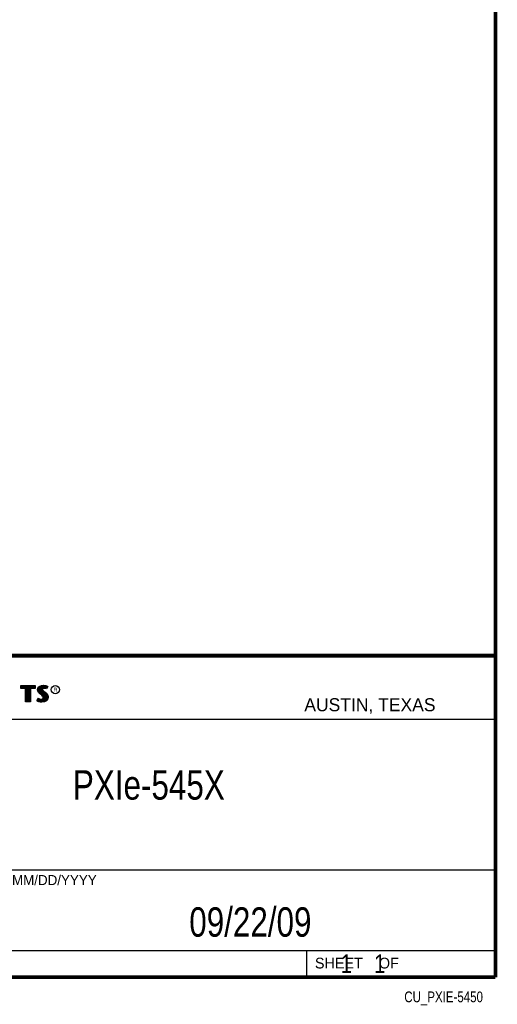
# Model space of a CAD drawing. Header units: inches. Extents: x 0.2 to 16.8, y 0.1 to 10.8.
# Tile 15 of 27: x 14.2 to 16.8, y 0.1 to 5.4. Entities that reach past the tile are written whole.
import ezdxf
from ezdxf.enums import TextEntityAlignment as Align

# ---------------------------------------------------------------- set-up
doc = ezdxf.new("R2010")
doc.units = ezdxf.units.IN
doc.header["$LTSCALE"] = 0.935
doc.header["$MEASUREMENT"] = 0
doc.layers.get('0').update_dxf_attribs({"linetype": 'CONTINUOUS'})
doc.styles.get("Standard").update_dxf_attribs({"font": 'txt', "width": 0.8})

msp = doc.modelspace()

# ---------------------------------------------------------------- linework, layer by layer
at = {"color": 2, "linetype": 'CONTINUOUS'}
for p, q in [((13.0652, 1.9695), (16.745, 1.9695)), ((16.745, 1.9695), (16.745, 0.2605)), ((14.2237, 1.8113), (14.3005, 1.8113)), ((14.2237, 1.795), (14.2237, 1.8113)), ((14.2488, 1.795), (14.2237, 1.795)), ((14.2262, 1.8087), (14.2979, 1.8087)), ((14.2262, 1.7975), (14.2262, 1.8087)), ((14.2514, 1.7975), (14.2262, 1.7975)), ((14.2282, 1.7975), (14.2282, 1.8087)), ((14.2317, 1.7975), (14.2317, 1.8087)), ((14.2351, 1.7975), (14.2351, 1.8087)), ((14.2386, 1.7975), (14.2386, 1.8087)), ((14.2421, 1.7975), (14.2421, 1.8087)), ((14.2456, 1.7975), (14.2456, 1.8087)), ((14.2488, 1.724), (14.2488, 1.795)), ((14.249, 1.7975), (14.249, 1.8087)), ((14.2514, 1.7975), (14.2525, 1.8087)), ((14.2514, 1.7266), (14.2514, 1.7975)), ((14.256, 1.7266), (14.256, 1.8087)), ((14.2595, 1.7266), (14.2595, 1.8087)), ((14.2629, 1.7266), (14.2629, 1.8087)), ((14.2664, 1.7266), (14.2664, 1.8087)), ((14.2699, 1.7266), (14.2699, 1.8087)), ((14.2727, 1.7975), (14.2734, 1.8087)), ((14.2979, 1.7975), (14.2727, 1.7975)), ((14.2727, 1.7975), (14.2727, 1.7266)), ((14.3005, 1.795), (14.2753, 1.795)), ((14.2753, 1.795), (14.2753, 1.724)), ((14.2768, 1.7975), (14.2768, 1.8087)), ((14.2803, 1.7975), (14.2803, 1.8087)), ((14.2838, 1.7975), (14.2838, 1.8087)), ((14.2873, 1.7975), (14.2873, 1.8087)), ((14.2907, 1.7975), (14.2907, 1.8087)), ((14.2942, 1.7975), (14.2942, 1.8087)), ((14.2979, 1.8087), (14.2979, 1.7975)), ((14.3005, 1.8113), (14.3005, 1.795)), ((14.3132, 1.7895), (14.3147, 1.797)), ((14.3138, 1.7838), (14.3132, 1.7895)), ((14.3158, 1.7787), (14.3138, 1.7838)), ((14.3147, 1.797), (14.3194, 1.8038)), ((14.3158, 1.7893), (14.3171, 1.796)), ((14.3163, 1.7844), (14.3158, 1.7893)), ((14.318, 1.7798), (14.3163, 1.7844)), ((14.3171, 1.796), (14.3212, 1.8021)), ((14.3186, 1.7785), (14.3186, 1.7981)), ((14.3194, 1.8038), (14.3255, 1.8083)), ((14.3212, 1.8021), (14.3268, 1.8061)), ((14.322, 1.7748), (14.322, 1.8026)), ((14.3255, 1.8083), (14.3342, 1.8118)), ((14.3255, 1.7713), (14.3255, 1.8052)), ((14.3268, 1.8061), (14.3349, 1.8093)), ((14.329, 1.7684), (14.329, 1.807)), ((14.3325, 1.7655), (14.3325, 1.8084)), ((14.3342, 1.8118), (14.3438, 1.8128)), ((14.3349, 1.8093), (14.3439, 1.8103)), ((14.337, 1.7936), (14.3359, 1.8094)), ((14.3359, 1.7626), (14.3368, 1.7911)), ((14.337, 1.7936), (14.3368, 1.7911)), ((14.3368, 1.7911), (14.3376, 1.7874)), ((14.3387, 1.7962), (14.337, 1.7936)), ((14.3376, 1.7874), (14.3413, 1.7829)), ((14.3411, 1.7979), (14.3387, 1.7962)), ((14.3395, 1.7928), (14.3393, 1.7913)), ((14.3393, 1.7913), (14.3399, 1.7886)), ((14.3394, 1.7967), (14.3394, 1.8098)), ((14.3394, 1.7594), (14.3394, 1.7852)), ((14.3405, 1.7944), (14.3395, 1.7928)), ((14.3399, 1.7886), (14.3431, 1.7847)), ((14.3422, 1.7956), (14.3405, 1.7944)), ((14.3442, 1.7988), (14.3411, 1.7979)), ((14.3413, 1.7829), (14.3529, 1.7732)), ((14.3447, 1.7964), (14.3422, 1.7956)), ((14.3429, 1.7984), (14.3429, 1.8102)), ((14.3431, 1.7847), (14.3546, 1.7751)), ((14.3438, 1.8128), (14.3503, 1.8124)), ((14.3439, 1.8103), (14.3499, 1.8099)), ((14.3474, 1.7992), (14.3442, 1.7988)), ((14.3474, 1.7967), (14.3447, 1.7964)), ((14.3464, 1.7991), (14.3464, 1.8101)), ((14.3506, 1.799), (14.3474, 1.7992)), ((14.3503, 1.7965), (14.3474, 1.7967)), ((14.3498, 1.7991), (14.3498, 1.8099)), ((14.3499, 1.8099), (14.3567, 1.8085)), ((14.3503, 1.8124), (14.3573, 1.8109)), ((14.3548, 1.7956), (14.3503, 1.7965)), ((14.3554, 1.7981), (14.3506, 1.799)), ((14.3533, 1.7985), (14.3533, 1.8092)), ((14.3572, 1.7949), (14.3548, 1.7956)), ((14.3583, 1.7972), (14.3554, 1.7981)), ((14.3567, 1.8085), (14.3607, 1.807)), ((14.3568, 1.7976), (14.3568, 1.8084)), ((14.3596, 1.7934), (14.3572, 1.7949)), ((14.3573, 1.8109), (14.3617, 1.8094)), ((14.3586, 1.797), (14.3583, 1.7972)), ((14.3631, 1.806), (14.3586, 1.797)), ((14.3665, 1.8071), (14.3596, 1.7934)), ((14.3603, 1.8003), (14.3603, 1.8072)), ((14.3607, 1.807), (14.3631, 1.806)), ((14.3617, 1.8094), (14.3665, 1.8071)), ((14.3092, 1.7305), (14.317, 1.7449)), ((14.3141, 1.7272), (14.3092, 1.7305)), ((14.3125, 1.7314), (14.3178, 1.7412)), ((14.3153, 1.7295), (14.3125, 1.7314)), ((14.3151, 1.7296), (14.3151, 1.7361)), ((14.3185, 1.7748), (14.3158, 1.7787)), ((14.317, 1.7449), (14.3203, 1.7425)), ((14.3178, 1.7412), (14.319, 1.7404)), ((14.3204, 1.7764), (14.318, 1.7798)), ((14.3237, 1.7695), (14.3185, 1.7748)), ((14.3186, 1.728), (14.319, 1.7404)), ((14.319, 1.7404), (14.3226, 1.7385)), ((14.3203, 1.7425), (14.3236, 1.7409)), ((14.3255, 1.7714), (14.3204, 1.7764)), ((14.322, 1.7272), (14.322, 1.7387)), ((14.3226, 1.7385), (14.3274, 1.7369)), ((14.3236, 1.7409), (14.3279, 1.7394)), ((14.3357, 1.7595), (14.3237, 1.7695)), ((14.3375, 1.7613), (14.3255, 1.7714)), ((14.3255, 1.7264), (14.3255, 1.7376)), ((14.3274, 1.7369), (14.3318, 1.7364)), ((14.3279, 1.7394), (14.3318, 1.7389)), ((14.329, 1.7259), (14.329, 1.7367)), ((14.3318, 1.7389), (14.3354, 1.7392)), ((14.3318, 1.7364), (14.336, 1.7367)), ((14.3325, 1.7254), (14.3325, 1.7363)), ((14.3354, 1.7392), (14.3381, 1.7403)), ((14.3396, 1.7556), (14.3357, 1.7595)), ((14.3359, 1.7252), (14.3359, 1.7367)), ((14.336, 1.7367), (14.3393, 1.738)), ((14.3416, 1.7572), (14.3375, 1.7613)), ((14.3381, 1.7403), (14.3407, 1.7421)), ((14.3393, 1.738), (14.3426, 1.7403)), ((14.3394, 1.7257), (14.3394, 1.7381)), ((14.3419, 1.752), (14.3396, 1.7556)), ((14.3407, 1.7421), (14.3422, 1.7445)), ((14.3442, 1.753), (14.3416, 1.7572)), ((14.3429, 1.7482), (14.3419, 1.752)), ((14.3422, 1.7445), (14.3429, 1.7482)), ((14.3426, 1.7403), (14.3446, 1.7435)), ((14.3429, 1.7552), (14.3429, 1.7815)), ((14.3429, 1.7262), (14.3429, 1.7405)), ((14.3455, 1.7483), (14.3442, 1.753)), ((14.3446, 1.7435), (14.3455, 1.7483)), ((14.3464, 1.7266), (14.3464, 1.7787)), ((14.358, 1.7319), (14.3492, 1.727)), ((14.3498, 1.7271), (14.3498, 1.7758)), ((14.3596, 1.7299), (14.35, 1.7245)), ((14.3529, 1.7732), (14.356, 1.7701)), ((14.3533, 1.7293), (14.3533, 1.7728)), ((14.3546, 1.7751), (14.3578, 1.7719)), ((14.356, 1.7701), (14.359, 1.767)), ((14.3568, 1.7306), (14.3568, 1.7693)), ((14.3578, 1.7719), (14.3609, 1.7686)), ((14.3631, 1.7376), (14.358, 1.7319)), ((14.359, 1.767), (14.3624, 1.7626)), ((14.3653, 1.7362), (14.3596, 1.7299)), ((14.3603, 1.7344), (14.3603, 1.7654)), ((14.3609, 1.7686), (14.3645, 1.764)), ((14.3624, 1.7626), (14.3649, 1.7576)), ((14.3657, 1.7434), (14.3631, 1.7376)), ((14.3637, 1.7383), (14.3649, 1.7576)), ((14.3645, 1.764), (14.3672, 1.7586)), ((14.3649, 1.7576), (14.3661, 1.7537)), ((14.3681, 1.7427), (14.3653, 1.7362)), ((14.3665, 1.7485), (14.3657, 1.7434)), ((14.3661, 1.7537), (14.3665, 1.7485)), ((14.3672, 1.7586), (14.3686, 1.7542)), ((14.369, 1.7484), (14.3681, 1.7427)), ((14.3686, 1.7542), (14.369, 1.7484)), ((14.2753, 1.724), (14.2488, 1.724)), ((14.2727, 1.7266), (14.2514, 1.7266)), ((14.3189, 1.7253), (14.3141, 1.7272)), ((14.3197, 1.7277), (14.3153, 1.7295)), ((14.326, 1.7238), (14.3189, 1.7253)), ((14.3264, 1.7263), (14.3197, 1.7277)), ((14.332, 1.7229), (14.326, 1.7238)), ((14.3322, 1.7254), (14.3264, 1.7263)), ((14.3363, 1.7227), (14.332, 1.7229)), ((14.3362, 1.7253), (14.3322, 1.7254)), ((14.3492, 1.727), (14.3362, 1.7253)), ((14.35, 1.7245), (14.3363, 1.7227)), ((13.0653, 1.6329), (16.75, 1.6329)), ((13.0652, 0.8295), (16.745, 0.8295)), ((13.0652, 0.4005), (16.745, 0.4005)), ((15.745, 0.4005), (15.745, 0.2605)), ((13.0652, 0.2605), (16.745, 0.2605)), ((15.7462, 0.2607), (16.7462, 0.2607)), ((15.7462, 0.2607), (15.7462, 0.2602)), ((15.7462, 0.2602), (16.7462, 0.2602)), ((16.7462, 0.2607), (16.7462, 0.2602))]:
    msp.add_line(p, q, dxfattribs=at)
at = {"color": 7, "linetype": 'CONTINUOUS', "const_width": 0.02}
for points in [[(16.75, 0.2586), (16.75, 10.7586)], [(11.4718, 1.9702), (16.75, 1.9707)], [(0.25, 0.2586), (16.75, 0.2586)]]:
    msp.add_lwpolyline(points, dxfattribs=at)
at = {"color": 2, "linetype": 'CONTINUOUS'}
msp.add_circle((14.4074, 1.7896), 0.0215, dxfattribs=at)

# ---------------------------------------------------------------- texts
for s, height, p in [('R', 0.0217, (14.3971, 1.7782)), ('AUSTIN, TEXAS', 0.069617, (15.7327, 1.6745)), ('MM/DD/YYYY', 0.05325, (14.1765, 0.7494)), ('SHEET    OF', 0.057262, (15.7892, 0.3052))]:
    msp.add_text(s, height=height, dxfattribs=at).set_placement(p)
at = {"color": 2, "linetype": 'CONTINUOUS', "width": 0.8}
msp.add_text('CU_PXIE-5450', height=0.057262, dxfattribs=at).set_placement((16.6837, 0.1254), align=Align.RIGHT)
at = {"color": 7, "linetype": 'CONTINUOUS'}
for s, insert, char_height, width, attachment_point in [('PXIe-545X\\P ', (14.9051, 1.3603), 0.15625, 1.125, 2), ('09/22/09 ', (15.4455, 0.6307), 0.15625, 1.125, 2), ('    1    1', (15.8075, 0.3805), 0.1, 0.8, 1)]:
    msp.add_mtext(s, dxfattribs=dict(at, insert=insert, char_height=char_height, width=width, attachment_point=attachment_point))

doc.saveas('drawing.dxf')
